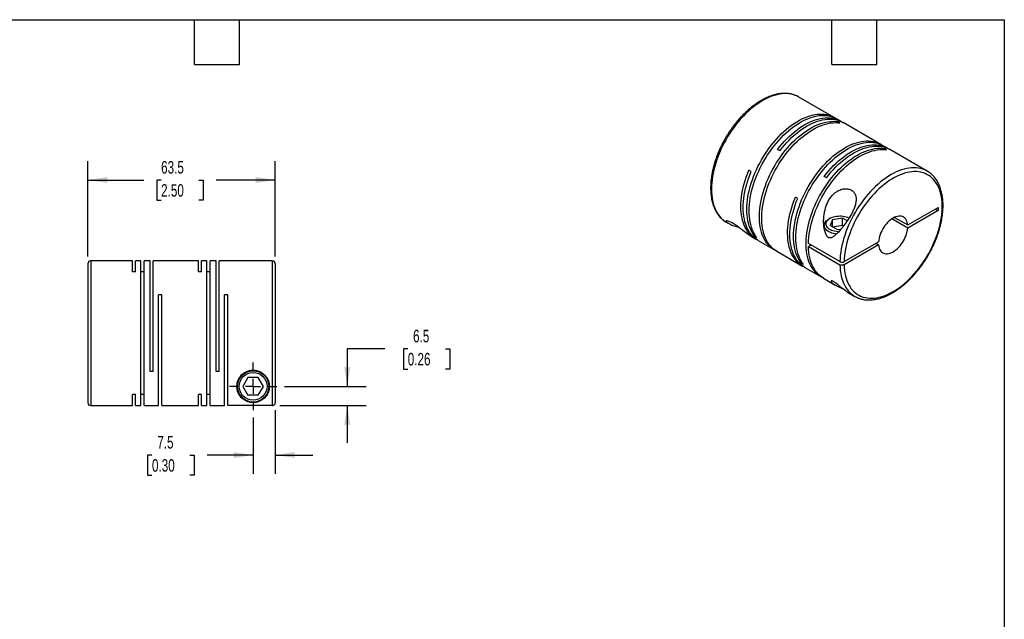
# Model space of a CAD drawing. Header units: millimetres. Extents: x 13 to 546, y 13 to 419.
# Tile 3 of 3: x 213 to 546, y 216 to 419. Entities that reach past the tile are written whole.
import ezdxf

# ---------------------------------------------------------------- set-up
doc = ezdxf.new("R2010")
doc.units = ezdxf.units.MM
doc.header["$LTSCALE"] = 2
doc.linetypes.add('SLD-Center', pattern=[19.05, 15.24, -1.27, 1.27, -1.27])
doc.linetypes.add('SLD-Solid', pattern=[0])
doc.layers.add('CENTER', color=40, linetype='SLD-Center')
doc.layers.add('DIMENSIONS', color=140, linetype='SLD-Solid', lineweight=25)
doc.layers.add('TEXT', color=140, linetype='SLD-Solid', lineweight=25)
doc.styles.add('SLDTEXTSTYLE0', font='TXT', dxfattribs={"width": 0.7})
doc.dimstyles.new('SLDDIMSTYLE0', dxfattribs={"dimtxt": 4.316016, "dimasz": 6.604, "dimexe": 0, "dimexo": 0.0625, "dimgap": 1.079004, "dimtad": 0, "dimtih": 1, "dimtoh": 1, "dimdec": 1, "dimrnd": 1e-09, "dimzin": 12, "dimdsep": 46, "dimtxsty": 'SLDTEXTSTYLE0', "dimsah": 1, "dimcen": 0.09, "dimadec": 0, "dimazin": 3, "dimtfac": 1, "dimtdec": 1, "dimtmove": 0, "dimatfit": 0, "dimfxl": 0, "dimfrac": 2, "dimtolj": 1, "dimtzin": 12, "dimarcsym": 0})
doc.dimstyles.new('SLDDIMSTYLE4', dxfattribs={"dimtxt": 4.316016, "dimasz": 6.604, "dimexe": 0, "dimexo": 0.0625, "dimgap": 1.079004, "dimtad": 0, "dimtih": 1, "dimtoh": 1, "dimdec": 1, "dimrnd": 1e-09, "dimzin": 12, "dimdsep": 46, "dimtxsty": 'SLDTEXTSTYLE0', "dimsah": 1, "dimcen": 0.09, "dimadec": 0, "dimazin": 3, "dimtfac": 1, "dimtdec": 1, "dimtofl": 0, "dimtmove": 0, "dimatfit": 3, "dimfxl": 0, "dimfrac": 2, "dimtolj": 1, "dimtzin": 12, "dimarcsym": 0})

# ---------------------------------------------------------------- blocks, each defined once
blk = doc.blocks.new('_D_5')
at = {"layer": 'DIMENSIONS'}
for p, q in [((299.19, 286.81), (299.19, 265.22)), ((291.69, 284.26), (291.69, 265.22)), ((257.42, 271.57), (255.97, 271.57)), ((255.97, 271.57), (255.97, 264.72)), ((270.25, 271.57), (271.7, 271.57)), ((271.7, 271.57), (271.7, 264.72)), ((291.69, 271.57), (276.1, 271.57)), ((299.19, 271.57), (311.89, 271.57)), ((255.97, 264.72), (257.42, 264.72)), ((271.7, 264.72), (270.25, 264.72))]:
    blk.add_line(p, q, dxfattribs=at)
for points in [[(291.69, 271.57), (285.08, 272.59), (285.08, 270.56)], [(299.19, 271.57), (305.79, 270.56), (305.79, 272.59)]]:
    blk.add_solid(points, dxfattribs=at)
at = {"layer": 'DIMENSIONS', "char_height": 4.233, "attachment_point": 1, "style": 'SLDTEXTSTYLE0'}
for s, insert in [('7.5', (259.22, 278)), ('0.30', (257.42, 270.17))]:
    blk.add_mtext(s, dxfattribs=dict(at, insert=insert))
blk = doc.blocks.new('_D_6')
at = {"layer": 'DIMENSIONS'}
for p, q in [((336.27, 307.57), (323.57, 307.57)), ((323.57, 307.57), (323.57, 294.84)), ((344.05, 307.57), (342.6, 307.57)), ((342.6, 307.57), (342.6, 300.71)), ((356.88, 307.57), (358.33, 307.57)), ((358.33, 307.57), (358.33, 300.71)), ((342.6, 300.71), (344.05, 300.71)), ((358.33, 300.71), (356.88, 300.71)), ((302.27, 294.84), (329.92, 294.84)), ((300.73, 288.35), (329.92, 288.35)), ((323.57, 288.35), (323.57, 275.65))]:
    blk.add_line(p, q, dxfattribs=at)
for points in [[(323.57, 294.84), (324.59, 301.45), (322.55, 301.45)], [(323.57, 288.35), (322.55, 281.75), (324.59, 281.75)]]:
    blk.add_solid(points, dxfattribs=at)
at = {"layer": 'DIMENSIONS', "char_height": 4.233, "attachment_point": 1, "style": 'SLDTEXTSTYLE0'}
for s, insert in [('6.5', (345.85, 314)), ('0.26', (344.05, 306.17))]:
    blk.add_mtext(s, dxfattribs=dict(at, insert=insert))
blk = doc.blocks.new('_D_7')
at = {"layer": 'DIMENSIONS'}
for p, q in [((235.69, 338.88), (235.69, 371.12)), ((299.19, 338.88), (299.19, 371.12)), ((235.69, 364.77), (254.68, 364.77)), ((260.52, 364.77), (259.08, 364.77)), ((259.08, 364.77), (259.08, 357.91)), ((273.35, 364.77), (274.8, 364.77)), ((274.8, 364.77), (274.8, 357.91)), ((299.19, 364.77), (279.2, 364.77)), ((259.08, 357.91), (260.52, 357.91)), ((274.8, 357.91), (273.35, 357.91))]:
    blk.add_line(p, q, dxfattribs=at)
for points in [[(235.69, 364.77), (242.29, 363.75), (242.29, 365.78)], [(299.19, 364.77), (292.58, 365.78), (292.58, 363.75)]]:
    blk.add_solid(points, dxfattribs=at)
at = {"layer": 'DIMENSIONS', "char_height": 4.233, "attachment_point": 1, "style": 'SLDTEXTSTYLE0'}
for s, insert in [('63.5', (260.52, 371.19)), ('2.50', (260.52, 363.36))]:
    blk.add_mtext(s, dxfattribs=dict(at, insert=insert))
blk = doc.blocks.new('SW_CENTERMARKSYMBOL_2')
at = {"layer": 'CENTER', "color": 0}
for p, q in [((0, 5.08), (0, 8.04)), ((-5.08, 0), (-8.04, 0)), ((0, 0), (-2.54, 0)), ((0, 0), (0, 2.54)), ((0, 0), (0, -2.54)), ((0, 0), (2.54, 0)), ((5.08, 0), (8.04, 0)), ((0, -5.08), (0, -8.04))]:
    blk.add_line(p, q, dxfattribs=at)

msp = doc.modelspace()

# ---------------------------------------------------------------- linework, layer by layer
for p, q in [((476.5, 392.89), (476.48, 392.9)), ((488.48, 385.97), (476.5, 392.89)), ((490.71, 384.69), (489.26, 385.52)), ((490.45, 384.12), (489.67, 384.57)), ((489.67, 384.2), (489.67, 384.57)), ((504.29, 376.85), (491.49, 384.24)), ((470.05, 374.67), (469.27, 375.12)), ((506.52, 375.56), (505.07, 376.4)), ((506.25, 375), (505.47, 375.45)), ((505.47, 375.08), (505.47, 375.45)), ((519.99, 367.79), (507.29, 375.12)), ((460.31, 367.61), (459.54, 368.06)), ((485.85, 365.55), (485.07, 366)), ((476.12, 358.48), (475.34, 358.93)), ((513.37, 349.54), (523.65, 355.47)), ((523.65, 354.41), (513.37, 348.48)), ((522.73, 354.94), (523.65, 354.41)), ((523.65, 355.47), (523.65, 354.41)), ((452, 350.46), (452.75, 350.02)), ((487.09, 351.8), (486.66, 351.55)), ((487.96, 351.29), (487.07, 349.36)), ((491.31, 351.81), (487.96, 351.29)), ((487.96, 348.84), (487.96, 351.29)), ((492.88, 350.9), (491.31, 351.81)), ((491.31, 349.36), (491.31, 351.81)), ((513.37, 348.48), (507.98, 351.59)), ((508.9, 352.12), (513.37, 349.54)), ((485.11, 349.39), (485.11, 348.4)), ((489.52, 347.95), (487.07, 349.36)), ((491.31, 349.36), (487.96, 348.84)), ((489.52, 347.95), (490.8, 348.14)), ((491.62, 349.18), (491.31, 349.36)), ((460.45, 345.58), (461.97, 344.7)), ((461.55, 345.66), (461.87, 345.85)), ((462.33, 345.21), (461.55, 345.66)), ((462.75, 344.25), (468.23, 341.09)), ((491.83, 337.1), (503.52, 343.85)), ((469.01, 340.64), (477.77, 335.58)), ((490.42, 337.1), (479.74, 343.27)), ((480.66, 342.74), (479.74, 342.21)), ((479.74, 342.21), (490.42, 336.04)), ((503.52, 342.79), (491.83, 336.04)), ((502.6, 343.32), (503.52, 342.79)), ((250.79, 337.34), (236.69, 337.34)), ((236.69, 337.34), (236.69, 288.34)), ((250.79, 333.61), (250.79, 337.34)), ((253.64, 337.34), (251.89, 337.34)), ((251.89, 333.61), (251.89, 337.34)), ((253.64, 288.34), (253.64, 337.34)), ((256.79, 337.34), (254.74, 337.34)), ((254.74, 288.34), (254.74, 337.34)), ((256.79, 299.84), (256.79, 337.34)), ((273.14, 337.34), (257.89, 337.34)), ((257.89, 299.84), (257.89, 337.34)), ((273.14, 333.61), (273.14, 337.34)), ((275.99, 337.34), (274.24, 337.34)), ((274.24, 333.61), (274.24, 337.34)), ((275.99, 288.34), (275.99, 337.34)), ((279.14, 337.34), (277.09, 337.34)), ((277.09, 288.34), (277.09, 337.34)), ((279.14, 299.84), (279.14, 337.34)), ((298.19, 337.34), (280.24, 337.34)), ((280.24, 299.84), (280.24, 337.34)), ((298.19, 337.34), (298.19, 288.35)), ((235.69, 336.34), (235.69, 289.34)), ((251.89, 333.61), (250.79, 333.61)), ((254.74, 333.61), (253.64, 333.61)), ((274.24, 333.61), (273.14, 333.61)), ((277.09, 333.61), (275.99, 333.61)), ((299.19, 336.34), (299.19, 289.35)), ((477.35, 336.54), (477.67, 336.72)), ((478.13, 336.09), (477.35, 336.54)), ((478.55, 335.13), (484.03, 331.96)), ((484.81, 331.52), (488.83, 329.19)), ((492.96, 326.81), (495.49, 325.35)), ((260.74, 325.84), (259.64, 325.84)), ((259.64, 288.34), (259.64, 325.84)), ((260.74, 288.34), (260.74, 325.84)), ((283.09, 325.84), (281.99, 325.84)), ((281.99, 288.34), (281.99, 325.84)), ((283.09, 288.35), (283.09, 325.84)), ((495.49, 325.35), (495.52, 325.33)), ((257.89, 299.84), (256.79, 299.84)), ((280.24, 299.84), (279.14, 299.84)), ((289.95, 297.84), (288.22, 294.84)), ((293.42, 297.84), (289.95, 297.84)), ((295.15, 294.84), (293.42, 297.84)), ((288.22, 294.84), (289.95, 291.84)), ((293.42, 291.84), (295.15, 294.84)), ((251.89, 292.08), (250.79, 292.08)), ((250.79, 288.34), (250.79, 292.08)), ((251.89, 288.34), (251.89, 292.08)), ((254.74, 292.08), (253.64, 292.08)), ((274.24, 292.08), (273.14, 292.08)), ((273.14, 288.34), (273.14, 292.08)), ((274.24, 288.34), (274.24, 292.08)), ((277.09, 292.08), (275.99, 292.08)), ((293.42, 291.84), (289.95, 291.84)), ((236.69, 288.34), (250.79, 288.34)), ((251.89, 288.34), (253.64, 288.34)), ((254.74, 288.34), (259.64, 288.34)), ((260.74, 288.34), (273.14, 288.34)), ((274.24, 288.34), (275.99, 288.34)), ((277.09, 288.34), (281.99, 288.34)), ((298.19, 288.35), (283.09, 288.35))]:
    msp.add_line(p, q)
at = {"flags": 128}
for points in [[(476.48, 392.9), (476.01, 393.15), (475.34, 393.44), (474.65, 393.68), (473.92, 393.86), (473.17, 393.97), (472.39, 394.03), (471.59, 394.03), (470.77, 393.97), (469.94, 393.85), (469.09, 393.68), (468.23, 393.44), (467.35, 393.15), (466.47, 392.8), (465.59, 392.39), (464.7, 391.93), (463.8, 391.42), (462.91, 390.85), (462.03, 390.23), (461.14, 389.56), (460.27, 388.85), (459.41, 388.09), (458.56, 387.28), (457.72, 386.44), (456.91, 385.56), (456.11, 384.63), (455.33, 383.68), (454.58, 382.69), (453.85, 381.68), (453.15, 380.63), (452.48, 379.57), (451.85, 378.48), (451.24, 377.37), (450.67, 376.25), (450.13, 375.12), (449.63, 373.98), (449.17, 372.83), (448.76, 371.68), (448.38, 370.53), (448.04, 369.38), (447.75, 368.24), (447.5, 367.11), (447.29, 365.98), (447.13, 364.88), (447.02, 363.79), (446.95, 362.72), (446.93, 361.68), (446.95, 360.66), (447.02, 359.68), (447.13, 358.72), (447.29, 357.8), (447.49, 356.92), (447.74, 356.07), (448.04, 355.27), (448.37, 354.51), (448.75, 353.79), (449.17, 353.12), (449.63, 352.51), (450.12, 351.94), (450.66, 351.42), (451.23, 350.96), (451.84, 350.55), (452, 350.46)], [(461.55, 345.66), (461.1, 346.29), (460.69, 346.96), (460.31, 347.68), (459.99, 348.44), (459.7, 349.25), (459.46, 350.09), (459.26, 350.98), (459.1, 351.9), (458.99, 352.86), (458.93, 353.84), (458.91, 354.86), (458.94, 355.9), (459.01, 356.97), (459.13, 358.05), (459.29, 359.16), (459.5, 360.28), (459.75, 361.41), (460.05, 362.54), (460.39, 363.69), (460.77, 364.84), (461.19, 365.98), (461.65, 367.13), (462.15, 368.27), (462.68, 369.4), (463.25, 370.51), (463.86, 371.61), (464.5, 372.7), (465.17, 373.76), (465.87, 374.8), (466.59, 375.81), (467.34, 376.79), (468.12, 377.74), (468.91, 378.66), (469.73, 379.54), (470.56, 380.38), (471.41, 381.18), (472.27, 381.94), (473.14, 382.65), (474.02, 383.32), (474.9, 383.93), (475.79, 384.5), (476.68, 385.01), (477.57, 385.47), (478.45, 385.88), (479.33, 386.23), (480.2, 386.52), (481.06, 386.75), (481.91, 386.93), (482.74, 387.05), (483.56, 387.11), (484.35, 387.11), (485.13, 387.06), (485.88, 386.94), (486.6, 386.77), (487.3, 386.54), (487.97, 386.25), (488.61, 385.9), (488.87, 385.74)], [(462.33, 345.21), (461.88, 345.84), (461.46, 346.51), (461.09, 347.23), (460.76, 347.99), (460.48, 348.8), (460.23, 349.64), (460.03, 350.53), (459.88, 351.45), (459.77, 352.41), (459.71, 353.4), (459.69, 354.41), (459.72, 355.45), (459.79, 356.52), (459.91, 357.6), (460.07, 358.71), (460.28, 359.83), (460.53, 360.96), (460.83, 362.1), (461.17, 363.24), (461.55, 364.39), (461.97, 365.54), (462.43, 366.68), (462.93, 367.82), (463.46, 368.95), (464.03, 370.06), (464.64, 371.16), (465.28, 372.25), (465.95, 373.31), (466.64, 374.35), (467.37, 375.36), (468.12, 376.34), (468.9, 377.29), (469.69, 378.21), (470.51, 379.09), (471.34, 379.93), (472.19, 380.73), (473.05, 381.49), (473.92, 382.2), (474.8, 382.87), (475.68, 383.48), (476.57, 384.05), (477.46, 384.56), (478.35, 385.02), (479.23, 385.43), (480.11, 385.78), (480.98, 386.07), (481.84, 386.31), (482.69, 386.48), (483.52, 386.6), (484.33, 386.66), (485.13, 386.67), (485.9, 386.61), (486.66, 386.49), (487.38, 386.32), (488.08, 386.09), (488.75, 385.8), (489.26, 385.52)], [(468.62, 340.87), (468.35, 341.02), (467.73, 341.4), (467.15, 341.83), (466.6, 342.32), (466.08, 342.86), (465.61, 343.46), (465.17, 344.1), (464.78, 344.79), (464.42, 345.52), (464.11, 346.31), (463.84, 347.13), (463.61, 347.99), (463.43, 348.89), (463.3, 349.83), (463.2, 350.8), (463.16, 351.8), (463.16, 352.82), (463.2, 353.87), (463.3, 354.95), (463.43, 356.04), (463.61, 357.15), (463.84, 358.27), (464.11, 359.41), (464.42, 360.55), (464.78, 361.7), (465.17, 362.84), (465.61, 363.99), (466.08, 365.13), (466.6, 366.27), (467.15, 367.39), (467.73, 368.5), (468.35, 369.6), (469, 370.67), (469.68, 371.72), (470.39, 372.75), (471.13, 373.75), (471.89, 374.72), (472.67, 375.66), (473.48, 376.57), (474.3, 377.43), (475.14, 378.26), (475.99, 379.04), (476.86, 379.78), (477.73, 380.47), (478.61, 381.12), (479.5, 381.71), (480.39, 382.26), (481.27, 382.75), (482.16, 383.19), (483.04, 383.57), (483.92, 383.9), (484.79, 384.17), (485.64, 384.38), (486.48, 384.54), (487.31, 384.63), (488.12, 384.67), (488.9, 384.65), (489.67, 384.57)], [(469.01, 340.64), (468.51, 340.95), (467.93, 341.38), (467.38, 341.87), (466.86, 342.41), (466.39, 343.01), (465.95, 343.65), (465.55, 344.34), (465.2, 345.08), (464.89, 345.86), (464.62, 346.68), (464.39, 347.54), (464.21, 348.44), (464.07, 349.38), (463.98, 350.35), (463.94, 351.35), (463.94, 352.37), (463.98, 353.42), (464.07, 354.5), (464.21, 355.59), (464.39, 356.7), (464.62, 357.82), (464.89, 358.96), (465.2, 360.1), (465.55, 361.25), (465.95, 362.39), (466.39, 363.54), (466.86, 364.68), (467.38, 365.82), (467.93, 366.94), (468.51, 368.05), (469.13, 369.15), (469.78, 370.22), (470.46, 371.28), (471.17, 372.3), (471.91, 373.3), (472.67, 374.28), (473.45, 375.21), (474.26, 376.12), (475.08, 376.98), (475.92, 377.81), (476.77, 378.59), (477.63, 379.33), (478.51, 380.02), (479.39, 380.67), (480.28, 381.26), (481.16, 381.81), (482.05, 382.3), (482.94, 382.74), (483.82, 383.12), (484.7, 383.45), (485.56, 383.72), (486.42, 383.93), (487.26, 384.09), (488.09, 384.18), (488.89, 384.22), (489.68, 384.2), (490.45, 384.12)], [(469.27, 375.12), (470.04, 376.08), (470.82, 377.01), (471.63, 377.91), (472.46, 378.77), (473.3, 379.58), (474.15, 380.36), (475.02, 381.09), (475.9, 381.77), (476.78, 382.41), (477.66, 382.99), (478.55, 383.53), (479.44, 384.01), (480.33, 384.44), (481.21, 384.81), (482.08, 385.12), (482.95, 385.38), (483.8, 385.58), (484.64, 385.73), (485.46, 385.81), (486.27, 385.84), (487.05, 385.8), (487.81, 385.71), (488.55, 385.56), (489.25, 385.35), (489.94, 385.08), (490.59, 384.76), (491.09, 384.45)], [(470.05, 374.67), (470.81, 375.63), (471.6, 376.57), (472.41, 377.46), (473.23, 378.32), (474.08, 379.14), (474.93, 379.91), (475.8, 380.64), (476.67, 381.32), (477.56, 381.96), (478.44, 382.54), (479.33, 383.08), (480.22, 383.56), (481.11, 383.99), (481.99, 384.36), (482.86, 384.67), (483.73, 384.93), (484.58, 385.13), (485.42, 385.28), (486.24, 385.36), (487.04, 385.39), (487.83, 385.35), (488.59, 385.26), (489.32, 385.11), (490.03, 384.9), (490.71, 384.63), (491.36, 384.31), (491.49, 384.24)], [(477.35, 336.54), (476.9, 337.16), (476.49, 337.83), (476.12, 338.55), (475.79, 339.32), (475.5, 340.12), (475.26, 340.97), (475.06, 341.86), (474.91, 342.78), (474.8, 343.73), (474.73, 344.72), (474.71, 345.74), (474.74, 346.78), (474.82, 347.84), (474.93, 348.93), (475.1, 350.03), (475.31, 351.15), (475.56, 352.28), (475.85, 353.42), (476.19, 354.57), (476.57, 355.71), (476.99, 356.86), (477.45, 358.01), (477.95, 359.14), (478.49, 360.27), (479.06, 361.39), (479.66, 362.49), (480.3, 363.57), (480.97, 364.63), (481.67, 365.67), (482.4, 366.69), (483.15, 367.67), (483.92, 368.62), (484.72, 369.54), (485.53, 370.42), (486.37, 371.26), (487.21, 372.06), (488.07, 372.82), (488.94, 373.53), (489.82, 374.19), (490.71, 374.81), (491.59, 375.37), (492.48, 375.89), (493.37, 376.35), (494.26, 376.75), (495.13, 377.1), (496, 377.4), (496.86, 377.63), (497.71, 377.81), (498.54, 377.93), (499.36, 377.99), (500.16, 377.99), (500.93, 377.93), (501.68, 377.82), (502.41, 377.64), (503.11, 377.41), (503.77, 377.12), (504.41, 376.78), (504.67, 376.61)], [(478.13, 336.09), (477.68, 336.71), (477.27, 337.39), (476.9, 338.1), (476.57, 338.87), (476.28, 339.67), (476.04, 340.52), (475.84, 341.41), (475.68, 342.33), (475.57, 343.28), (475.51, 344.27), (475.49, 345.29), (475.52, 346.33), (475.59, 347.4), (475.71, 348.48), (475.88, 349.58), (476.08, 350.7), (476.34, 351.83), (476.63, 352.97), (476.97, 354.12), (477.35, 355.26), (477.77, 356.41), (478.23, 357.56), (478.73, 358.69), (479.27, 359.82), (479.84, 360.94), (480.44, 362.04), (481.08, 363.12), (481.75, 364.19), (482.45, 365.22), (483.17, 366.24), (483.93, 367.22), (484.7, 368.17), (485.5, 369.09), (486.31, 369.97), (487.14, 370.81), (487.99, 371.61), (488.85, 372.37), (489.72, 373.08), (490.6, 373.74), (491.48, 374.36), (492.37, 374.92), (493.26, 375.44), (494.15, 375.9), (495.03, 376.3), (495.91, 376.65), (496.78, 376.95), (497.64, 377.18), (498.49, 377.36), (499.32, 377.48), (500.14, 377.54), (500.93, 377.54), (501.71, 377.49), (502.46, 377.37), (503.18, 377.2), (503.88, 376.96), (504.55, 376.67), (505.07, 376.4)], [(484.43, 331.75), (484.16, 331.89), (483.54, 332.27), (482.95, 332.71), (482.4, 333.2), (481.89, 333.74), (481.41, 334.33), (480.98, 334.97), (480.58, 335.66), (480.23, 336.4), (479.91, 337.18), (479.64, 338), (479.42, 338.87), (479.24, 339.77), (479.1, 340.7), (479.01, 341.67), (478.96, 342.67), (478.96, 343.7), (479.01, 344.75), (479.1, 345.82), (479.24, 346.92), (479.42, 348.03), (479.64, 349.15), (479.91, 350.28), (480.23, 351.43), (480.58, 352.57), (480.98, 353.72), (481.41, 354.87), (481.89, 356.01), (482.4, 357.14), (482.95, 358.27), (483.54, 359.38), (484.16, 360.47), (484.81, 361.55), (485.49, 362.6), (486.2, 363.63), (486.93, 364.63), (487.69, 365.6), (488.48, 366.54), (489.28, 367.44), (490.1, 368.31), (490.94, 369.13), (491.8, 369.92), (492.66, 370.66), (493.53, 371.35), (494.42, 371.99), (495.3, 372.59), (496.19, 373.13), (497.08, 373.63), (497.97, 374.07), (498.85, 374.45), (499.72, 374.78), (500.59, 375.05), (501.45, 375.26), (502.29, 375.41), (503.11, 375.51), (503.92, 375.55), (504.71, 375.53), (505.47, 375.45)], [(479.74, 343.27), (479.79, 344.32), (479.88, 345.39), (480.02, 346.49), (480.2, 347.6), (480.42, 348.72), (480.69, 349.85), (481.01, 350.99), (481.36, 352.14), (481.76, 353.29), (482.2, 354.43), (482.67, 355.57), (483.19, 356.71), (483.74, 357.83), (484.32, 358.94), (484.94, 360.04), (485.59, 361.11), (486.27, 362.16), (486.98, 363.19), (487.72, 364.19), (488.48, 365.16), (489.26, 366.1), (490.07, 367), (490.89, 367.86), (491.73, 368.69), (492.58, 369.47), (493.44, 370.21), (494.32, 370.9), (495.2, 371.55), (496.08, 372.14), (496.97, 372.69), (497.86, 373.18), (498.75, 373.62), (499.63, 374), (500.5, 374.33), (501.37, 374.6), (502.22, 374.81), (503.07, 374.97), (503.89, 375.06), (504.7, 375.1), (505.49, 375.08), (506.25, 375)], [(485.07, 366), (485.84, 366.96), (486.63, 367.89), (487.43, 368.79), (488.26, 369.64), (489.1, 370.46), (489.96, 371.24), (490.82, 371.97), (491.7, 372.65), (492.58, 373.28), (493.47, 373.87), (494.36, 374.4), (495.25, 374.89), (496.13, 375.31), (497.01, 375.68), (497.89, 376), (498.75, 376.26), (499.6, 376.46), (500.44, 376.6), (501.27, 376.69), (502.07, 376.71), (502.85, 376.68), (503.61, 376.59), (504.35, 376.43), (505.06, 376.23), (505.74, 375.96), (506.39, 375.63), (506.9, 375.33)], [(485.85, 365.55), (486.62, 366.51), (487.4, 367.44), (488.21, 368.34), (489.04, 369.19), (489.88, 370.01), (490.74, 370.79), (491.6, 371.52), (492.48, 372.2), (493.36, 372.84), (494.25, 373.42), (495.14, 373.95), (496.02, 374.44), (496.91, 374.86), (497.79, 375.24), (498.67, 375.55), (499.53, 375.81), (500.38, 376.01), (501.22, 376.15), (502.04, 376.24), (502.85, 376.26), (503.63, 376.23), (504.39, 376.14), (505.13, 375.99), (505.84, 375.78), (506.52, 375.51), (507.17, 375.19), (507.29, 375.12)], [(462.37, 344.49), (461.84, 344.78), (461.23, 345.18), (460.66, 345.64), (460.13, 346.15), (459.63, 346.71), (459.17, 347.32), (458.75, 347.98), (458.37, 348.69), (458.03, 349.45), (457.74, 350.25), (457.48, 351.08), (457.28, 351.96), (457.11, 352.88), (457, 353.83), (456.92, 354.81), (456.9, 355.82), (456.91, 356.85), (456.98, 357.91), (457.09, 359), (457.24, 360.1), (457.44, 361.21), (457.68, 362.34), (457.97, 363.47), (458.3, 364.62), (458.67, 365.76), (459.08, 366.91), (459.54, 368.06)], [(462.75, 344.25), (462.62, 344.33), (462.02, 344.73), (461.45, 345.18), (460.91, 345.69), (460.41, 346.26), (459.95, 346.87), (459.53, 347.53), (459.15, 348.24), (458.81, 348.99), (458.52, 349.79), (458.26, 350.63), (458.06, 351.51), (457.89, 352.42), (457.77, 353.37), (457.7, 354.35), (457.67, 355.36), (457.69, 356.4), (457.76, 357.46), (457.86, 358.54), (458.02, 359.64), (458.22, 360.76), (458.46, 361.89), (458.75, 363.02), (459.08, 364.17), (459.45, 365.31), (459.86, 366.46), (460.31, 367.61)], [(520, 367.78), (519.83, 367.88), (519.18, 368.2), (518.49, 368.46), (517.78, 368.67), (517.04, 368.82), (516.27, 368.91), (515.49, 368.94), (514.68, 368.91), (513.85, 368.82), (513.01, 368.67), (512.15, 368.46), (511.29, 368.2), (510.41, 367.88), (509.52, 367.5), (508.63, 367.07), (507.74, 366.58), (506.85, 366.04), (505.96, 365.45), (505.08, 364.8), (504.2, 364.11), (503.33, 363.38), (502.48, 362.59), (501.63, 361.77), (500.81, 360.9), (500, 360), (499.21, 359.06), (498.45, 358.09), (497.71, 357.09), (496.99, 356.06), (496.31, 355.01), (495.65, 353.93), (495.03, 352.83), (494.44, 351.72), (493.89, 350.59), (493.37, 349.45), (492.89, 348.31), (492.45, 347.16), (492.05, 346.01), (491.69, 344.86), (491.38, 343.71), (491.11, 342.57), (490.88, 341.45), (490.7, 340.33), (490.56, 339.24), (490.47, 338.16), (490.42, 337.1)], [(491.83, 336.04), (491.88, 335.07), (491.97, 334.12), (492.11, 333.21), (492.29, 332.33), (492.52, 331.49), (492.79, 330.69), (493.1, 329.94), (493.45, 329.23), (493.85, 328.56), (494.29, 327.94), (494.76, 327.37), (495.27, 326.86), (495.82, 326.4), (496.4, 325.99), (497.02, 325.63), (497.67, 325.33), (498.34, 325.09), (499.05, 324.91), (499.78, 324.79), (500.53, 324.72), (501.3, 324.71), (502.1, 324.76), (502.91, 324.87), (503.74, 325.04), (504.58, 325.27), (505.43, 325.55), (506.29, 325.89), (507.15, 326.29), (508.02, 326.74), (508.89, 327.24), (509.76, 327.79), (510.62, 328.4), (511.48, 329.05), (512.33, 329.75), (513.17, 330.5), (514, 331.28), (514.81, 332.11), (515.61, 332.98), (516.38, 333.88), (517.13, 334.82), (517.86, 335.79), (518.57, 336.79), (519.24, 337.81), (519.89, 338.85), (520.5, 339.92), (521.08, 341), (521.63, 342.1), (522.14, 343.2), (522.61, 344.32), (523.05, 345.44), (523.44, 346.56), (523.8, 347.68), (524.11, 348.8), (524.38, 349.91), (524.6, 351.01), (524.78, 352.1), (524.92, 353.17), (525.01, 354.22), (525.05, 355.25), (525.05, 356.25), (525.01, 357.23), (524.92, 358.18), (524.78, 359.09), (524.6, 359.97), (524.38, 360.81), (524.11, 361.61), (523.8, 362.36), (523.44, 363.08), (523.05, 363.75), (522.61, 364.36), (522.14, 364.93), (521.63, 365.45), (521.08, 365.92), (520.5, 366.33), (519.89, 366.68), (519.24, 366.98), (518.57, 367.22), (517.86, 367.41), (517.13, 367.53), (516.38, 367.6), (515.61, 367.61), (514.81, 367.56), (514, 367.45), (513.17, 367.29), (512.33, 367.06), (511.48, 366.78), (510.62, 366.44), (509.76, 366.05), (508.89, 365.6), (508.02, 365.1), (507.15, 364.55), (506.29, 363.94), (505.43, 363.29), (504.58, 362.59), (503.74, 361.85), (502.91, 361.06), (502.1, 360.23), (501.3, 359.37), (500.53, 358.46), (499.78, 357.53), (499.05, 356.56), (498.34, 355.57), (497.67, 354.54), (497.02, 353.5), (496.4, 352.44), (495.82, 351.35), (495.27, 350.26), (494.76, 349.15), (494.29, 348.03), (493.85, 346.91), (493.45, 345.79), (493.1, 344.67), (492.79, 343.55), (492.52, 342.44), (492.29, 341.34), (492.11, 340.26), (491.97, 339.18), (491.88, 338.13), (491.83, 337.1)], [(478.17, 335.36), (477.65, 335.65), (477.04, 336.05), (476.47, 336.51), (475.94, 337.02), (475.44, 337.58), (474.98, 338.19), (474.56, 338.86), (474.18, 339.56), (473.84, 340.32), (473.54, 341.12), (473.29, 341.96), (473.08, 342.83), (472.92, 343.75), (472.8, 344.7), (472.73, 345.68), (472.7, 346.69), (472.72, 347.73), (472.78, 348.79), (472.89, 349.87), (473.04, 350.97), (473.24, 352.08), (473.49, 353.21), (473.77, 354.35), (474.1, 355.49), (474.47, 356.64), (474.89, 357.79), (475.34, 358.93)], [(478.55, 335.13), (478.43, 335.2), (477.82, 335.6), (477.25, 336.06), (476.71, 336.57), (476.22, 337.13), (475.75, 337.74), (475.33, 338.41), (474.95, 339.12), (474.62, 339.87), (474.32, 340.67), (474.07, 341.51), (473.86, 342.38), (473.7, 343.3), (473.58, 344.25), (473.5, 345.23), (473.48, 346.24), (473.5, 347.28), (473.56, 348.34), (473.67, 349.42), (473.82, 350.52), (474.02, 351.64), (474.26, 352.76), (474.55, 353.9), (474.88, 355.04), (475.25, 356.19), (475.66, 357.34), (476.12, 358.48)], [(460.45, 345.58), (460.35, 345.63), (459.9, 345.91), (459.43, 346.24), (458.79, 346.7), (458.09, 347.23), (457.45, 347.72), (456.78, 348.24), (456.14, 348.73), (455.49, 349.21), (454.86, 349.64), (454.25, 350.03), (453.66, 350.37), (453.12, 350.64), (452.63, 350.84), (452.25, 350.93), (452, 350.94), (451.88, 350.86), (451.91, 350.69), (452.11, 350.47), (452.56, 350.14), (453.2, 349.78), (453.2, 349.78)], [(489.2, 346.41), (488.76, 346.48), (488.22, 346.6), (487.7, 346.76), (487.22, 346.95), (486.77, 347.17), (486.37, 347.41), (486.02, 347.68), (485.72, 347.97), (485.47, 348.28), (485.29, 348.6), (485.17, 348.93), (485.12, 349.26), (485.12, 349.6), (485.2, 349.93), (485.33, 350.26), (485.53, 350.58), (485.79, 350.88), (486.1, 351.17), (486.46, 351.43), (486.66, 351.55)], [(489.97, 347.18), (489.65, 347.2), (489.11, 347.27), (488.58, 347.38), (488.08, 347.52), (487.62, 347.7), (487.19, 347.9), (486.81, 348.14), (486.48, 348.4), (486.2, 348.67), (485.98, 348.97), (485.83, 349.28), (485.74, 349.6), (485.71, 349.92), (485.75, 350.24), (485.86, 350.55), (486.03, 350.86), (486.26, 351.15), (486.55, 351.43), (486.9, 351.68), (487.29, 351.91), (487.73, 352.11), (488.2, 352.27), (488.71, 352.41), (489.24, 352.51), (489.79, 352.57), (490.34, 352.59), (490.9, 352.58), (491.45, 352.52), (491.98, 352.43), (492.5, 352.31), (492.98, 352.15), (493.43, 351.96), (493.54, 351.9)], [(513.37, 349.54), (513.3, 350.05), (513.19, 350.53), (513.02, 350.97), (512.82, 351.36), (512.57, 351.7), (512.28, 351.99), (511.95, 352.22), (511.59, 352.39), (511.2, 352.5), (510.78, 352.55), (510.34, 352.54), (509.89, 352.46), (509.41, 352.33), (508.93, 352.13), (508.44, 351.88), (507.96, 351.57), (507.47, 351.21), (507, 350.8), (506.54, 350.34), (506.1, 349.85), (505.69, 349.32), (505.29, 348.75), (504.93, 348.17), (504.61, 347.56), (504.32, 346.94), (504.07, 346.31), (503.86, 345.68), (503.7, 345.06), (503.58, 344.44), (503.52, 343.85)], [(503.52, 342.79), (503.58, 342.27), (503.7, 341.79), (503.86, 341.35), (504.07, 340.96), (504.32, 340.62), (504.61, 340.33), (504.93, 340.11), (505.29, 339.93), (505.69, 339.82), (506.1, 339.77), (506.54, 339.79), (507, 339.86), (507.47, 340), (507.96, 340.19), (508.44, 340.45), (508.93, 340.75), (509.41, 341.12), (509.89, 341.53), (510.34, 341.98), (510.78, 342.48), (511.2, 343.01), (511.59, 343.57), (511.95, 344.16), (512.28, 344.76), (512.57, 345.38), (512.82, 346.01), (513.02, 346.64), (513.19, 347.27), (513.3, 347.88), (513.37, 348.48)], [(484.81, 331.52), (484.32, 331.82), (483.74, 332.25), (483.19, 332.74), (482.67, 333.28), (482.2, 333.88), (481.76, 334.52), (481.36, 335.21), (481.01, 335.94), (480.69, 336.72), (480.42, 337.54), (480.2, 338.41), (480.02, 339.3), (479.88, 340.24), (479.79, 341.21), (479.74, 342.21)], [(490.42, 336.04), (490.47, 335.04), (490.56, 334.07), (490.7, 333.13), (490.88, 332.23), (491.11, 331.36), (491.38, 330.54), (491.69, 329.76), (492.05, 329.02), (492.45, 328.33), (492.89, 327.69), (493.37, 327.1), (493.89, 326.56), (494.44, 326.07), (495.03, 325.64), (495.49, 325.35)]]:
    msp.add_lwpolyline(points, dxfattribs=at)
for radius in [5.3, 4.7]:
    msp.add_circle((291.69, 294.84), radius)
for centre, start, end in [((236.69, 336.34), 90, 180), ((298.19, 336.34), 0, 90), ((236.69, 289.34), 180, 270)]:
    msp.add_arc(centre, 1, start, end)
for points, knots in [([(476.48, 392.9), (476.46, 392.91), (476.25, 393.05), (475.8, 393.26), (475.14, 393.54), (474.45, 393.77), (473.73, 393.94), (473, 394.06), (472.24, 394.12), (471.47, 394.13), (470.67, 394.09), (469.86, 394), (469.04, 393.85), (468.21, 393.64), (467.36, 393.39), (466.51, 393.08), (465.66, 392.72), (464.8, 392.31), (463.94, 391.84), (463.08, 391.34), (462.22, 390.78), (461.38, 390.18), (460.53, 389.53), (459.7, 388.85), (458.88, 388.12), (458.08, 387.35), (457.28, 386.55), (456.51, 385.71), (455.75, 384.84), (455.01, 383.94), (454.3, 383.01), (453.6, 382.06), (452.94, 381.08), (452.3, 380.08), (451.68, 379.06), (451.1, 378.02), (450.55, 376.96), (450.03, 375.9), (449.54, 374.82), (449.08, 373.74), (448.67, 372.65), (448.29, 371.56), (447.94, 370.47), (447.64, 369.38), (447.37, 368.3), (447.14, 367.22), (446.96, 366.16), (446.81, 365.1), (446.71, 364.06), (446.65, 363.04), (446.63, 362.04), (446.65, 361.06), (446.71, 360.1), (446.82, 359.17), (446.97, 358.27), (447.17, 357.4), (447.4, 356.57), (447.68, 355.77), (448, 355.01), (448.36, 354.28), (448.76, 353.61), (449.19, 352.97), (449.67, 352.38), (450.17, 351.84), (450.71, 351.35), (451.28, 350.91), (451.73, 350.61), (451.99, 350.47), (452.04, 350.44)], [0, 0, 0, 0, 0.001139, 0.016197, 0.031253, 0.046327, 0.06144, 0.076609, 0.091845, 0.107154, 0.122539, 0.137994, 0.153513, 0.169085, 0.1847, 0.200349, 0.21602, 0.231706, 0.247401, 0.263098, 0.278793, 0.294484, 0.310168, 0.325846, 0.341516, 0.357179, 0.372835, 0.388484, 0.404127, 0.419765, 0.435398, 0.451027, 0.466653, 0.482278, 0.497901, 0.513524, 0.529147, 0.544772, 0.560399, 0.57603, 0.591664, 0.607303, 0.622948, 0.6386, 0.654259, 0.669926, 0.685602, 0.701287, 0.716981, 0.732684, 0.748395, 0.764112, 0.779834, 0.795557, 0.811273, 0.826978, 0.842663, 0.858317, 0.87393, 0.889491, 0.904988, 0.920413, 0.93576, 0.951029, 0.966225, 0.981358, 0.996445, 1, 1, 1, 1]), ([(495.53, 325.33), (495.69, 325.24), (496.06, 325.03), (496.68, 324.77), (497.36, 324.53), (498.07, 324.35), (498.8, 324.21), (499.55, 324.13), (500.32, 324.11), (501.11, 324.14), (501.91, 324.22), (502.73, 324.35), (503.56, 324.54), (504.41, 324.79), (505.26, 325.08), (506.11, 325.43), (506.97, 325.83), (507.83, 326.28), (508.69, 326.77), (509.54, 327.32), (510.39, 327.91), (511.24, 328.54), (512.07, 329.22), (512.89, 329.93), (513.7, 330.69), (514.5, 331.48), (515.28, 332.31), (516.04, 333.17), (516.79, 334.07), (517.51, 334.99), (518.21, 335.94), (518.88, 336.91), (519.53, 337.91), (520.15, 338.92), (520.74, 339.96), (521.3, 341.01), (521.83, 342.07), (522.33, 343.14), (522.79, 344.23), (523.22, 345.31), (523.61, 346.4), (523.96, 347.49), (524.28, 348.58), (524.55, 349.67), (524.79, 350.75), (524.99, 351.81), (525.14, 352.87), (525.26, 353.91), (525.33, 354.94), (525.36, 355.95), (525.35, 356.93), (525.29, 357.9), (525.2, 358.83), (525.06, 359.74), (524.87, 360.62), (524.65, 361.47), (524.38, 362.27), (524.07, 363.05), (523.72, 363.78), (523.34, 364.47), (522.91, 365.11), (522.45, 365.72), (521.95, 366.27), (521.42, 366.77), (520.85, 367.23), (520.38, 367.56), (520.08, 367.73), (519.99, 367.77)], [0, 0, 0, 0, 0.011897, 0.026977, 0.042069, 0.057194, 0.072372, 0.087614, 0.102929, 0.118319, 0.133781, 0.149309, 0.164894, 0.180524, 0.19619, 0.211881, 0.22759, 0.243308, 0.25903, 0.274751, 0.290469, 0.30618, 0.321885, 0.337582, 0.353272, 0.368955, 0.384631, 0.4003, 0.415964, 0.431624, 0.447279, 0.462931, 0.478581, 0.494229, 0.509878, 0.525526, 0.541176, 0.556827, 0.572482, 0.58814, 0.603803, 0.619471, 0.635146, 0.650829, 0.666519, 0.682218, 0.697925, 0.713642, 0.729368, 0.745102, 0.760844, 0.77659, 0.792338, 0.808082, 0.823816, 0.839532, 0.85522, 0.87087, 0.886471, 0.90201, 0.917479, 0.932871, 0.948184, 0.963422, 0.978595, 0.993716, 1, 1, 1, 1]), ([(494.3, 353.2), (494.54, 353.63), (494.75, 354.06), (495.15, 354.94), (495.33, 355.39), (495.63, 356.28), (495.74, 356.73), (495.89, 357.62), (495.93, 358.06), (495.9, 358.69), (495.87, 358.9), (495.8, 359.3), (495.74, 359.49), (495.61, 359.86), (495.52, 360.04), (495.33, 360.38), (495.22, 360.53), (494.84, 360.97), (494.53, 361.21), (494, 361.49), (493.81, 361.56), (493.42, 361.69), (493.21, 361.74), (492.79, 361.8), (492.58, 361.81), (492.14, 361.81), (491.91, 361.79), (491.24, 361.69), (490.8, 361.57), (490.15, 361.29), (489.93, 361.19), (489.52, 360.96), (489.32, 360.83), (488.93, 360.56), (488.74, 360.41), (488.37, 360.1), (488.2, 359.93), (487.69, 359.41), (487.39, 359.04), (486.84, 358.25), (486.59, 357.83), (485.93, 356.54), (485.61, 355.63), (485.26, 354.23), (485.16, 353.75), (485.02, 352.8), (484.97, 352.32), (484.91, 351.36), (484.91, 350.89), (484.93, 349.93), (484.97, 349.44), (485.09, 348.48), (485.17, 348.01), (485.34, 347.31), (485.41, 347.08), (485.57, 346.62), (485.66, 346.4), (485.82, 346.08), (485.88, 345.98), (486, 345.79), (486.07, 345.69), (486.29, 345.44), (486.46, 345.31), (486.72, 345.19), (486.82, 345.17), (486.99, 345.14), (487.08, 345.14), (487.35, 345.16), (487.52, 345.22), (488.01, 345.43), (488.31, 345.64), (488.91, 346.13), (489.2, 346.4), (490.06, 347.26), (490.61, 347.9), (491.44, 348.92), (491.71, 349.28), (492.26, 350.01), (492.53, 350.39), (493.32, 351.54), (493.83, 352.35), (494.3, 353.2)], [0, 0, 0, 0, 0.03125, 0.03125, 0.0625, 0.0625, 0.09375, 0.09375, 0.125, 0.125, 0.140625, 0.140625, 0.15625, 0.15625, 0.171875, 0.171875, 0.1875, 0.1875, 0.21875, 0.21875, 0.234375, 0.234375, 0.25, 0.25, 0.265625, 0.265625, 0.28125, 0.28125, 0.3125, 0.3125, 0.328125, 0.328125, 0.34375, 0.34375, 0.359375, 0.359375, 0.375, 0.375, 0.40625, 0.40625, 0.4375, 0.4375, 0.5, 0.5, 0.53125, 0.53125, 0.5625, 0.5625, 0.59375, 0.59375, 0.625, 0.625, 0.65625, 0.65625, 0.671875, 0.671875, 0.6875, 0.6875, 0.695313, 0.695313, 0.703125, 0.703125, 0.71875, 0.71875, 0.726563, 0.726563, 0.734375, 0.734375, 0.75, 0.75, 0.78125, 0.78125, 0.8125, 0.8125, 0.875, 0.875, 0.90625, 0.90625, 0.9375, 0.9375, 1, 1, 1, 1]), ([(453.2, 349.78), (453.4, 349.69), (453.8, 349.51), (454.51, 349.24), (455.28, 348.98), (455.84, 348.82), (456.12, 348.74)], [0, 0, 0, 0, 0.248137, 0.496348, 0.752123, 1, 1, 1, 1]), ([(490.42, 337.1), (490.51, 337.05), (490.62, 337.01), (490.86, 336.95), (491, 336.93), (491.39, 336.93), (491.65, 337), (491.83, 337.1)], [0, 0, 0, 0, 0.25, 0.25, 0.5, 0.5, 1, 1, 1, 1]), ([(491.83, 336.04), (491.74, 335.99), (491.63, 335.95), (491.39, 335.89), (491.26, 335.87), (490.87, 335.87), (490.61, 335.93), (490.42, 336.04)], [0, 0, 0, 0, 0.25, 0.25, 0.5, 0.5, 1, 1, 1, 1]), ([(492.53, 327.08), (492.34, 327.21), (491.96, 327.48), (491.29, 328.01), (490.65, 328.53), (490.06, 329.02), (489.62, 329.39), (489.23, 329.7), (488.87, 329.97), (488.46, 330.25), (488.05, 330.49), (487.77, 330.59), (487.6, 330.61), (487.48, 330.59), (487.42, 330.54), (487.4, 330.41), (487.5, 330.21), (487.76, 329.93), (488.16, 329.6), (488.66, 329.29), (489.22, 328.98), (489.75, 328.7), (490.28, 328.44), (490.74, 328.21), (491.17, 328), (491.42, 327.88), (491.54, 327.81)], [0, 0, 0, 0, 0.066865, 0.130705, 0.196236, 0.236164, 0.276937, 0.300591, 0.324794, 0.355654, 0.390444, 0.425004, 0.450624, 0.476925, 0.509281, 0.542128, 0.604081, 0.667706, 0.728423, 0.790739, 0.83586, 0.882128, 0.916047, 0.950858, 0.975243, 1, 1, 1, 1]), ([(492.96, 326.81), (492.95, 326.81), (492.85, 326.87), (492.69, 326.97), (492.53, 327.08)], [0, 0, 0, 0, 0.021606, 1, 1, 1, 1]), ([(297.19, 294.84), (297.19, 295.17), (297.16, 295.51), (297.03, 296.2), (296.92, 296.56), (296.64, 297.26), (296.46, 297.61), (295.99, 298.29), (295.71, 298.61), (295.22, 299.06), (295.05, 299.2), (294.68, 299.46), (294.48, 299.58), (294.07, 299.8), (293.86, 299.9), (293.41, 300.07), (293.18, 300.14), (292.48, 300.3), (291.99, 300.35), (291.27, 300.33), (291.03, 300.31), (290.55, 300.23), (290.31, 300.17), (289.86, 300.03), (289.64, 299.95), (289.21, 299.76), (289, 299.65), (288.41, 299.29), (288.07, 299.01), (287.61, 298.54), (287.47, 298.38), (287.21, 298.05), (287.1, 297.88), (286.89, 297.54), (286.8, 297.37), (286.63, 297.01), (286.56, 296.84), (286.37, 296.31), (286.29, 295.96), (286.19, 295.28), (286.18, 294.94), (286.22, 293.97), (286.35, 293.38), (286.67, 292.56), (286.8, 292.3), (287.08, 291.82), (287.24, 291.59), (287.59, 291.16), (287.78, 290.96), (288.2, 290.58), (288.42, 290.41), (288.91, 290.08), (289.18, 289.94), (289.62, 289.74), (289.77, 289.68), (290.11, 289.57), (290.29, 289.52), (290.58, 289.45), (290.68, 289.43), (290.9, 289.4), (291.01, 289.38), (291.35, 289.35), (291.6, 289.34), (291.96, 289.35), (292.09, 289.35), (292.32, 289.38), (292.43, 289.39), (292.75, 289.44), (292.95, 289.49), (293.49, 289.63), (293.8, 289.76), (294.37, 290.03), (294.63, 290.19), (295.34, 290.69), (295.73, 291.07), (296.24, 291.74), (296.39, 291.98), (296.66, 292.48), (296.78, 292.74), (297.07, 293.58), (297.19, 294.18), (297.19, 294.84)], [0, 0, 0, 0, 0.03125, 0.03125, 0.0625, 0.0625, 0.09375, 0.09375, 0.125, 0.125, 0.140625, 0.140625, 0.15625, 0.15625, 0.171875, 0.171875, 0.1875, 0.1875, 0.21875, 0.21875, 0.234375, 0.234375, 0.25, 0.25, 0.265625, 0.265625, 0.28125, 0.28125, 0.3125, 0.3125, 0.328125, 0.328125, 0.34375, 0.34375, 0.359375, 0.359375, 0.375, 0.375, 0.40625, 0.40625, 0.4375, 0.4375, 0.5, 0.5, 0.53125, 0.53125, 0.5625, 0.5625, 0.59375, 0.59375, 0.625, 0.625, 0.65625, 0.65625, 0.671875, 0.671875, 0.6875, 0.6875, 0.695313, 0.695313, 0.703125, 0.703125, 0.71875, 0.71875, 0.726563, 0.726563, 0.734375, 0.734375, 0.75, 0.75, 0.78125, 0.78125, 0.8125, 0.8125, 0.875, 0.875, 0.90625, 0.90625, 0.9375, 0.9375, 1, 1, 1, 1]), ([(298.19, 288.35), (298.32, 288.35), (298.45, 288.38), (298.69, 288.48), (298.8, 288.55), (299.08, 288.83), (299.19, 289.09), (299.19, 289.35)], [0, 0, 0, 0, 0.25, 0.25, 0.5, 0.5, 1, 1, 1, 1])]:
    msp.add_open_spline(points, degree=3, knots=knots)
at = {"layer": 'TEXT'}
for p, q in [((12.7, 419.1), (546.1, 419.1)), ((271.78, 403.86), (271.78, 419.1)), ((287.02, 403.86), (287.02, 419.1)), ((487.68, 403.86), (487.68, 419.1)), ((502.92, 403.86), (502.92, 419.1)), ((546.1, 419.1), (546.1, 12.7)), ((271.78, 403.86), (287.02, 403.86)), ((487.68, 403.86), (502.92, 403.86))]:
    msp.add_line(p, q, dxfattribs=at)

# ---------------------------------------------------------------- block references
at = {"layer": 'CENTER'}
msp.add_blockref('SW_CENTERMARKSYMBOL_2', (291.69, 294.84), dxfattribs=at)

# ---------------------------------------------------------------- dimensions: what is measured, and where the dimension line sits
at = {"layer": 'DIMENSIONS'}
for base, p1, p2, dimstyle, picture, middle in [((235.69, 364.77), (299.19, 336.34), (235.69, 336.34), 'SLDDIMSTYLE4', '_D_7', (266.94, 364.77)), ((291.69, 271.57), (299.19, 289.35), (291.69, 286.8), 'SLDDIMSTYLE0', '_D_5', (263.84, 271.57))]:
    dim = msp.add_linear_dim(base=base, p1=p1, p2=p2, dimstyle=dimstyle, dxfattribs=at)
    dim.commit()
    dim.dimension.update_dxf_attribs({"geometry": picture, "text_midpoint": middle, "dimtype": 160})
dim = msp.add_linear_dim(base=(323.57, 294.84), p1=(298.19, 288.35), p2=(299.73, 294.84), angle=90, dimstyle='SLDDIMSTYLE0', dxfattribs=at)
dim.commit()
dim.dimension.update_dxf_attribs({"geometry": '_D_6', "text_midpoint": (323.57, 307.57), "dimtype": 160})

doc.saveas('drawing.dxf')
